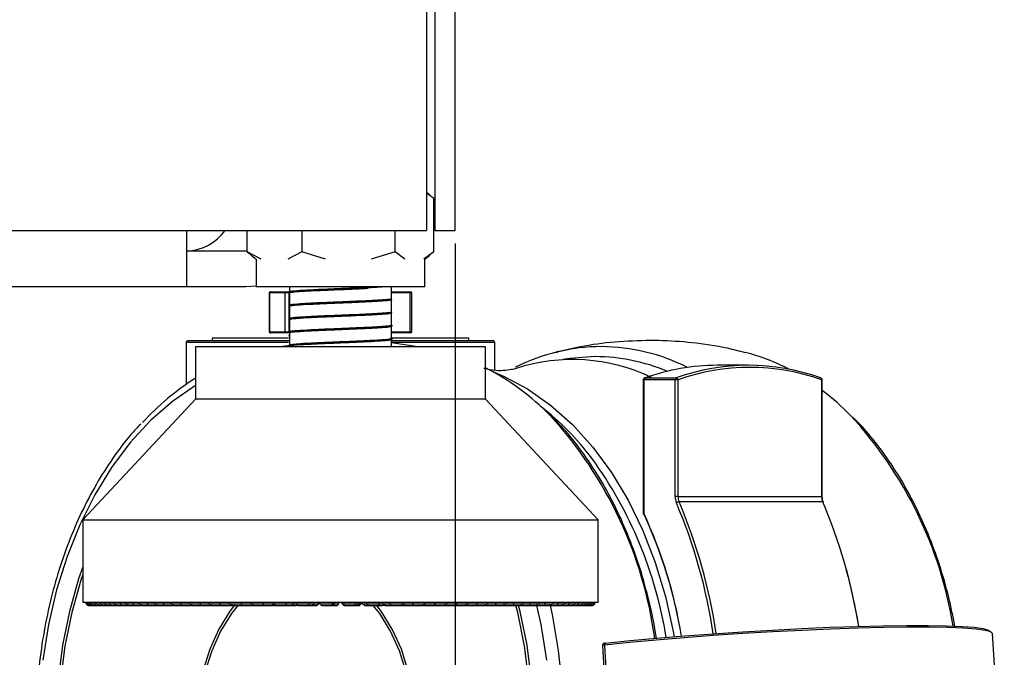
# Model space of a CAD drawing. Header units: millimetres. Extents: x 20 to 26560, y 16 to 18133.
# Tile 93 of 106: x 23382 to 23575, y 1318 to 1443. Entities that reach past the tile are written whole.
import ezdxf

# ---------------------------------------------------------------- set-up
doc = ezdxf.new("R2010")
doc.units = ezdxf.units.MM
doc.header["$LTSCALE"] = 2
doc.layers.add('COMPONENT_GEOMETRY', color=7, linetype='Continuous')
doc.styles.add('SLDTEXTSTYLE0', font='TXT', dxfattribs={"width": 0.75})
doc.dimstyles.new('SLDDIMSTYLE0', dxfattribs={"dimtxt": 150, "dimasz": 6.604, "dimexe": 0, "dimexo": 0.0625, "dimgap": 37.5, "dimtad": 0, "dimtih": 1, "dimtoh": 1, "dimdec": 1, "dimrnd": 1e-09, "dimzin": 12, "dimdsep": 46, "dimtxsty": 'SLDTEXTSTYLE0', "dimsah": 1, "dimcen": 0.09, "dimadec": 0, "dimazin": 3, "dimtfac": 1, "dimtdec": 1, "dimtofl": 0, "dimtmove": 0, "dimatfit": 3, "dimfxl": 1, "dimfrac": 2, "dimtolj": 1, "dimtzin": 12, "dimarcsym": 0})
doc.dimstyles.new('SLDDIMSTYLE2', dxfattribs={"dimtxt": 150, "dimasz": 6.604, "dimexe": 0, "dimexo": 0.0625, "dimgap": 37.5, "dimtad": 0, "dimtih": 1, "dimtoh": 1, "dimdec": 1, "dimrnd": 1e-09, "dimzin": 12, "dimdsep": 46, "dimtxsty": 'SLDTEXTSTYLE0', "dimsah": 1, "dimcen": 0.09, "dimadec": 0, "dimazin": 3, "dimtfac": 1, "dimtdec": 1, "dimtmove": 0, "dimatfit": 0, "dimfxl": 1, "dimfrac": 2, "dimtolj": 1, "dimtzin": 12, "dimarcsym": 0})

# ---------------------------------------------------------------- blocks, each defined once
blk = doc.blocks.new('_D_5')
at = {"layer": 'COMPONENT_GEOMETRY', "color": 7}
for p, q in [((24636.41, 1694.45), (24636.41, 1707.15)), ((22757.04, 1694.45), (24642.76, 1694.45)), ((24361.51, 1678.52), (24315.81, 1678.52)), ((24315.81, 1678.52), (24315.81, 1440.4)), ((24911.3, 1678.52), (24957, 1678.52)), ((24957, 1678.52), (24957, 1440.4)), ((24315.81, 1440.4), (24361.51, 1440.4)), ((24957, 1440.4), (24911.3, 1440.4)), ((23668.01, 1230.51), (24642.76, 1230.51)), ((24636.41, 1230.51), (24636.41, 1217.81))]:
    blk.add_line(p, q, dxfattribs=at)
for points in [[(24636.41, 1694.45), (24637.42, 1701.06), (24635.39, 1701.06)], [(24636.41, 1230.51), (24635.39, 1223.91), (24637.42, 1223.91)]]:
    blk.add_solid(points, dxfattribs=at)
at = {"layer": 'COMPONENT_GEOMETRY', "color": 7, "char_height": 150, "attachment_point": 1, "style": 'SLDTEXTSTYLE0'}
for s, insert in [('9.13in', (24361.51, 1633.76)), ('232mm', (24282.66, 1409.33))]:
    blk.add_mtext(s, dxfattribs=dict(at, insert=insert))
blk = doc.blocks.new('_D_7')
at = {"layer": 'COMPONENT_GEOMETRY', "color": 7}
for p, q in [((21651.5, 1398.91), (21651.5, 892.98)), ((23467.5, 1398.91), (23467.5, 892.98)), ((22203.98, 1115.37), (22158.27, 1115.37)), ((22158.27, 1115.37), (22158.27, 877.25)), ((22915.02, 1115.37), (22960.72, 1115.37)), ((22960.72, 1115.37), (22960.72, 877.25)), ((21651.5, 899.33), (22090.27, 899.33)), ((23467.5, 899.33), (23028.73, 899.33)), ((22158.27, 877.25), (22203.98, 877.25)), ((22960.72, 877.25), (22915.02, 877.25))]:
    blk.add_line(p, q, dxfattribs=at)
for points in [[(21651.5, 899.33), (21658.1, 898.31), (21658.1, 900.34)], [(23467.5, 899.33), (23460.89, 900.34), (23460.89, 898.31)]]:
    blk.add_solid(points, dxfattribs=at)
at = {"layer": 'COMPONENT_GEOMETRY', "color": 7, "char_height": 150, "attachment_point": 1, "style": 'SLDTEXTSTYLE0'}
for s, insert in [('2\'11.75"', (22203.98, 1070.61)), ('908mm', (22205.75, 846.18))]:
    blk.add_mtext(s, dxfattribs=dict(at, insert=insert))

msp = doc.modelspace()

# ---------------------------------------------------------------- linework, layer by layer
at = {"color": 7, "linetype": 'Continuous', "lineweight": 25}
for p, q in [((23461.87, 1631.05), (23461.87, 1401.45)), ((23463.5, 1631.05), (23463.5, 1401.45)), ((23467.5, 1401.45), (23467.5, 1631.05)), ((23462.48, 1408.42), (23461.87, 1408.89)), ((23463.28, 1407.72), (23461.87, 1408.76)), ((23463.28, 1397.31), (23463.28, 1407.72)), ((21657.12, 1401.45), (23461.87, 1401.45)), ((23415, 1390.45), (23415, 1401.45)), ((23426.8, 1397.31), (23426.8, 1401.45)), ((23437.47, 1401.45), (23437.47, 1397.31)), ((23455.71, 1397.31), (23455.71, 1401.45)), ((23463.5, 1401.45), (23467.5, 1401.45)), ((23426.5, 1397.45), (23415, 1397.45)), ((23426.8, 1397.46), (23426.5, 1397.45)), ((23426.8, 1397.31), (23427.61, 1396.71)), ((23429.51, 1395.89), (23426.8, 1397.31)), ((23437.47, 1397.31), (23434.76, 1395.89)), ((23442.13, 1395.89), (23437.47, 1397.31)), ((23455.71, 1397.31), (23451.07, 1395.89)), ((23457.64, 1395.89), (23455.71, 1397.31)), ((23463.28, 1397.31), (23461.36, 1395.89)), ((23427.56, 1396.64), (23428.54, 1395.88)), ((23428.54, 1395.88), (23428.54, 1390.45)), ((23461.54, 1395.88), (23462.52, 1396.64)), ((23461.54, 1390.45), (23461.54, 1395.88)), ((23415, 1390.45), (21704, 1390.45)), ((23426.5, 1390.45), (23415, 1390.45)), ((23428.54, 1390.61), (23426.5, 1390.45)), ((23461.54, 1390.45), (23428.54, 1390.45)), ((23431.1, 1389.25), (23431.1, 1381.65)), ((23434.23, 1389.25), (23431.13, 1389.25)), ((23431.13, 1389.25), (23431.13, 1381.65)), ((23431.3, 1389.45), (23431.32, 1389.45)), ((23431.32, 1389.45), (23434.42, 1389.45)), ((23434.91, 1389.25), (23434.23, 1389.25)), ((23434.23, 1381.65), (23434.23, 1389.25)), ((23434.42, 1389.45), (23434.97, 1389.45)), ((23434.92, 1389.34), (23435.04, 1389.31)), ((23434.97, 1389.45), (23435.04, 1389.45)), ((23435.04, 1390.45), (23435.04, 1389.44)), ((23435.04, 1389.43), (23435.04, 1389.38)), ((23435.04, 1389.38), (23435.04, 1386.84)), ((23455.04, 1388.13), (23455.04, 1390.45)), ((23455.04, 1389.45), (23458.52, 1389.45)), ((23458.52, 1389.45), (23458.78, 1389.45)), ((23458.66, 1381.65), (23458.66, 1389.25)), ((23458.98, 1381.65), (23458.98, 1389.25)), ((23455.02, 1388.11), (23455.11, 1388.1)), ((23455.04, 1385.53), (23455.04, 1387.98)), ((23434.92, 1386.73), (23435.04, 1386.71)), ((23435.04, 1386.72), (23435.04, 1386.68)), ((23435.04, 1386.68), (23435.04, 1384.22)), ((23455.04, 1385.37), (23455.04, 1385.42)), ((23455.04, 1382.92), (23455.04, 1385.37)), ((23455.12, 1385.49), (23455.1, 1385.48)), ((23435.04, 1384.22), (23435.04, 1384.18)), ((23435.04, 1384.07), (23435.04, 1381.63)), ((23431.13, 1381.65), (23434.23, 1381.65)), ((23431.32, 1381.45), (23431.3, 1381.45)), ((23434.42, 1381.45), (23431.32, 1381.45)), ((23434.23, 1381.65), (23434.91, 1381.65)), ((23434.97, 1381.45), (23434.42, 1381.45)), ((23434.91, 1381.52), (23435.04, 1381.5)), ((23435.04, 1381.45), (23434.97, 1381.45)), ((23435.04, 1381.62), (23435.04, 1381.57)), ((23435.04, 1381.52), (23435.04, 1379.03)), ((23455.04, 1382.77), (23455.04, 1382.82)), ((23455.04, 1380.32), (23455.04, 1382.77)), ((23458.52, 1381.45), (23455.04, 1381.45)), ((23458.78, 1381.45), (23458.52, 1381.45)), ((23414.84, 1379.55), (23414.84, 1371.37)), ((23415.24, 1379.95), (23435.04, 1379.95)), ((23419.93, 1380.45), (23419.93, 1379.95)), ((23419.93, 1380.45), (23434.9, 1380.45)), ((23454.85, 1380.45), (23470.15, 1380.45)), ((23454.94, 1379.95), (23474.84, 1379.95)), ((23460.18, 1378.7), (23455.01, 1379.51)), ((23455.04, 1380.17), (23455.04, 1380.22)), ((23455.04, 1378.7), (23455.04, 1380.17)), ((23470.15, 1379.95), (23470.15, 1380.45)), ((23475.24, 1374.14), (23475.24, 1379.55)), ((23416.69, 1378.7), (23416.69, 1368.48)), ((23473.39, 1378.7), (23416.69, 1378.7)), ((23435.24, 1378.98), (23433.2, 1378.7)), ((23435.04, 1378.86), (23435.04, 1378.7)), ((23473.39, 1368.48), (23473.39, 1378.7)), ((23524.86, 1375.1), (23518.73, 1375.1)), ((23504.27, 1372.25), (23504.27, 1346.16)), ((23504.38, 1372.25), (23504.38, 1346.16)), ((23510.52, 1372.25), (23504.38, 1372.25)), ((23504.6, 1372.63), (23510.73, 1372.63)), ((23510.52, 1349.46), (23510.52, 1372.25)), ((23511.08, 1372.25), (23510.52, 1372.25)), ((23511.08, 1372.25), (23511.08, 1349.46)), ((23539.2, 1349.46), (23539.2, 1372.25)), ((23539.32, 1349.46), (23539.32, 1372.25)), ((23416.69, 1368.48), (23394.62, 1344.86)), ((23470.86, 1368.48), (23416.69, 1368.48)), ((23473.39, 1368.48), (23470.86, 1368.48)), ((23495.46, 1344.86), (23473.39, 1368.48)), ((23511.08, 1349.46), (23510.52, 1349.46)), ((23511.08, 1349.46), (23539.2, 1349.46)), ((23539.4, 1348.41), (23511.29, 1348.41)), ((23394.62, 1344.86), (23394.62, 1328.79)), ((23394.62, 1344.86), (23490.96, 1344.86)), ((23490.96, 1344.86), (23495.46, 1344.86)), ((23495.46, 1328.79), (23495.46, 1344.86)), ((23394.62, 1328.79), (23495.46, 1328.79)), ((23395.28, 1328.47), (23395.28, 1328.79)), ((23395.61, 1328.16), (23395.28, 1328.47)), ((23395.28, 1328.47), (23395.38, 1328.47)), ((23395.38, 1328.79), (23395.38, 1328.47)), ((23395.38, 1328.47), (23395.68, 1328.16)), ((23395.55, 1328.47), (23395.55, 1328.79)), ((23395.9, 1328.16), (23395.55, 1328.47)), ((23395.55, 1328.47), (23395.87, 1328.47)), ((23395.61, 1328.16), (23395.68, 1328.16)), ((23395.68, 1328.16), (23395.9, 1328.16)), ((23395.87, 1328.79), (23395.87, 1328.47)), ((23395.87, 1328.47), (23396.15, 1328.16)), ((23395.9, 1328.16), (23396.15, 1328.16)), ((23396.15, 1328.16), (23396.61, 1328.16)), ((23396.23, 1328.47), (23396.23, 1328.79)), ((23396.61, 1328.16), (23396.23, 1328.47)), ((23396.23, 1328.47), (23396.79, 1328.47)), ((23396.61, 1328.16), (23397.03, 1328.16)), ((23396.79, 1328.79), (23396.79, 1328.47)), ((23396.79, 1328.47), (23397.03, 1328.16)), ((23397.03, 1328.16), (23397.73, 1328.16)), ((23397.33, 1328.47), (23397.33, 1328.79)), ((23397.73, 1328.16), (23397.33, 1328.47)), ((23397.33, 1328.47), (23398.12, 1328.47)), ((23397.73, 1328.16), (23398.32, 1328.16)), ((23398.12, 1328.79), (23398.12, 1328.47)), ((23398.12, 1328.47), (23398.32, 1328.16)), ((23398.32, 1328.16), (23399.26, 1328.16)), ((23398.84, 1328.47), (23398.84, 1328.79)), ((23399.26, 1328.16), (23398.84, 1328.47)), ((23398.84, 1328.47), (23399.84, 1328.47)), ((23399.26, 1328.16), (23400.01, 1328.16)), ((23399.84, 1328.79), (23399.84, 1328.47)), ((23399.84, 1328.47), (23400.01, 1328.16)), ((23400.01, 1328.16), (23401.17, 1328.16)), ((23400.74, 1328.47), (23400.74, 1328.79)), ((23401.17, 1328.16), (23400.74, 1328.47)), ((23400.74, 1328.47), (23401.96, 1328.47)), ((23401.17, 1328.16), (23402.09, 1328.16)), ((23401.96, 1328.79), (23401.96, 1328.47)), ((23401.96, 1328.47), (23402.09, 1328.16)), ((23402.09, 1328.16), (23403.46, 1328.16)), ((23403.02, 1328.47), (23403.02, 1328.79)), ((23403.46, 1328.16), (23403.02, 1328.47)), ((23403.02, 1328.47), (23404.44, 1328.47)), ((23403.46, 1328.16), (23404.53, 1328.16)), ((23404.44, 1328.79), (23404.44, 1328.47)), ((23404.44, 1328.47), (23404.53, 1328.16)), ((23404.53, 1328.16), (23406.11, 1328.16)), ((23405.66, 1328.47), (23405.66, 1328.79)), ((23406.11, 1328.16), (23405.66, 1328.47)), ((23405.66, 1328.47), (23407.27, 1328.47)), ((23406.11, 1328.16), (23407.31, 1328.16)), ((23407.27, 1328.79), (23407.27, 1328.47)), ((23407.27, 1328.47), (23407.31, 1328.16)), ((23407.31, 1328.16), (23409.09, 1328.16)), ((23408.64, 1328.47), (23408.64, 1328.79)), ((23409.09, 1328.16), (23408.64, 1328.47)), ((23408.64, 1328.47), (23410.42, 1328.47)), ((23409.09, 1328.16), (23410.42, 1328.16)), ((23410.42, 1328.79), (23410.42, 1328.47)), ((23410.42, 1328.47), (23410.42, 1328.16)), ((23410.42, 1328.16), (23412.37, 1328.16)), ((23411.92, 1328.47), (23411.92, 1328.79)), ((23412.37, 1328.16), (23411.92, 1328.47)), ((23411.92, 1328.47), (23413.86, 1328.47)), ((23412.37, 1328.16), (23413.82, 1328.16)), ((23413.86, 1328.47), (23413.82, 1328.16)), ((23413.82, 1328.16), (23415.93, 1328.16)), ((23413.86, 1328.79), (23413.86, 1328.47)), ((23415.49, 1328.47), (23415.49, 1328.79)), ((23415.93, 1328.16), (23415.49, 1328.47)), ((23415.49, 1328.47), (23417.57, 1328.47)), ((23415.93, 1328.16), (23417.49, 1328.16)), ((23417.57, 1328.47), (23417.49, 1328.16)), ((23417.49, 1328.16), (23419.74, 1328.16)), ((23417.57, 1328.79), (23417.57, 1328.47)), ((23419.31, 1328.47), (23419.31, 1328.79)), ((23419.74, 1328.16), (23419.31, 1328.47)), ((23419.31, 1328.47), (23421.52, 1328.47)), ((23419.74, 1328.16), (23421.4, 1328.16)), ((23421.52, 1328.47), (23421.4, 1328.16)), ((23421.4, 1328.16), (23423.77, 1328.16)), ((23421.52, 1328.79), (23421.52, 1328.47)), ((23423.35, 1328.47), (23423.35, 1328.79)), ((23423.35, 1328.47), (23425.66, 1328.47)), ((23423.77, 1328.16), (23423.35, 1328.47)), ((23423.77, 1328.16), (23425.51, 1328.16)), ((23425.66, 1328.47), (23425.51, 1328.16)), ((23425.51, 1328.16), (23427.86, 1328.16)), ((23425.66, 1328.79), (23425.66, 1328.47)), ((23427.57, 1328.47), (23427.57, 1328.79)), ((23427.98, 1328.16), (23427.57, 1328.47)), ((23427.57, 1328.47), (23429.97, 1328.47)), ((23427.98, 1328.16), (23429.78, 1328.16)), ((23429.97, 1328.47), (23429.78, 1328.16)), ((23429.78, 1328.16), (23431.65, 1328.16)), ((23429.97, 1328.79), (23429.97, 1328.47)), ((23431.65, 1328.16), (23432.05, 1328.47)), ((23431.65, 1328.16), (23432.33, 1328.16)), ((23431.95, 1328.47), (23431.95, 1328.79)), ((23432.33, 1328.16), (23431.95, 1328.47)), ((23431.95, 1328.47), (23434.41, 1328.47)), ((23432.33, 1328.16), (23434.18, 1328.16)), ((23434.41, 1328.47), (23434.18, 1328.16)), ((23434.18, 1328.16), (23435.54, 1328.16)), ((23434.41, 1328.79), (23434.41, 1328.47)), ((23434.41, 1328.47), (23435.93, 1328.47)), ((23435.54, 1328.16), (23435.93, 1328.47)), ((23435.54, 1328.16), (23436.37, 1328.16)), ((23435.93, 1328.47), (23435.93, 1328.79)), ((23436.37, 1328.16), (23436.59, 1328.21)), ((23436.43, 1328.47), (23436.43, 1328.79)), ((23436.79, 1328.16), (23436.43, 1328.47)), ((23436.43, 1328.47), (23438.95, 1328.47)), ((23436.79, 1328.16), (23438.68, 1328.16)), ((23438.95, 1328.47), (23438.68, 1328.16)), ((23438.68, 1328.16), (23439.52, 1328.16)), ((23438.95, 1328.79), (23438.95, 1328.47)), ((23438.95, 1328.47), (23439.88, 1328.47)), ((23439.52, 1328.16), (23439.88, 1328.47)), ((23439.52, 1328.16), (23440.36, 1328.16)), ((23439.88, 1328.47), (23439.88, 1328.79)), ((23440.36, 1328.16), (23440.72, 1328.47)), ((23440.72, 1328.47), (23440.72, 1328.79)), ((23440.99, 1328.47), (23440.99, 1328.79)), ((23441.33, 1328.16), (23440.99, 1328.47)), ((23440.99, 1328.47), (23443.53, 1328.47)), ((23441.33, 1328.16), (23443.23, 1328.16)), ((23443.53, 1328.47), (23443.23, 1328.16)), ((23443.23, 1328.16), (23443.55, 1328.16)), ((23443.53, 1328.79), (23443.53, 1328.47)), ((23443.53, 1328.47), (23443.88, 1328.47)), ((23443.55, 1328.16), (23443.88, 1328.47)), ((23443.55, 1328.16), (23444.39, 1328.16)), ((23443.88, 1328.47), (23443.88, 1328.79)), ((23444.39, 1328.16), (23444.72, 1328.47)), ((23444.72, 1328.47), (23444.72, 1328.79)), ((23445.35, 1328.47), (23445.35, 1328.79)), ((23445.68, 1328.16), (23445.35, 1328.47)), ((23445.35, 1328.47), (23445.58, 1328.47)), ((23445.58, 1328.47), (23445.58, 1328.79)), ((23445.89, 1328.16), (23445.58, 1328.47)), ((23445.58, 1328.47), (23448.12, 1328.47)), ((23445.68, 1328.16), (23445.89, 1328.16)), ((23445.89, 1328.16), (23447.79, 1328.16)), ((23448.12, 1328.47), (23447.79, 1328.16)), ((23447.79, 1328.16), (23448.43, 1328.16)), ((23448.12, 1328.79), (23448.12, 1328.47)), ((23448.43, 1328.16), (23448.73, 1328.47)), ((23448.43, 1328.16), (23448.75, 1328.16)), ((23448.73, 1328.47), (23448.73, 1328.79)), ((23448.73, 1328.47), (23449.08, 1328.47)), ((23448.75, 1328.16), (23449.08, 1328.47)), ((23449.08, 1328.47), (23449.08, 1328.79)), ((23449.36, 1328.47), (23449.36, 1328.79)), ((23449.71, 1328.16), (23449.36, 1328.47)), ((23449.36, 1328.47), (23450.17, 1328.47)), ((23449.71, 1328.16), (23450.45, 1328.16)), ((23450.17, 1328.47), (23450.17, 1328.79)), ((23450.45, 1328.16), (23450.17, 1328.47)), ((23450.17, 1328.47), (23452.69, 1328.47)), ((23450.45, 1328.16), (23452.34, 1328.16)), ((23452.69, 1328.47), (23452.34, 1328.16)), ((23452.34, 1328.16), (23452.44, 1328.16)), ((23452.44, 1328.16), (23452.7, 1328.47)), ((23452.44, 1328.16), (23453.28, 1328.16)), ((23452.69, 1328.79), (23452.69, 1328.47)), ((23452.7, 1328.47), (23452.7, 1328.79)), ((23453.28, 1328.16), (23453.5, 1328.22)), ((23453.32, 1328.47), (23453.32, 1328.79)), ((23453.7, 1328.16), (23453.32, 1328.47)), ((23453.32, 1328.47), (23454.72, 1328.47)), ((23453.7, 1328.16), (23454.96, 1328.16)), ((23454.72, 1328.47), (23454.72, 1328.79)), ((23454.72, 1328.47), (23457.2, 1328.47)), ((23454.96, 1328.16), (23454.72, 1328.47)), ((23454.96, 1328.16), (23456.82, 1328.16)), ((23457.2, 1328.47), (23456.82, 1328.16)), ((23456.82, 1328.16), (23457.62, 1328.16)), ((23457.2, 1328.79), (23457.2, 1328.47)), ((23457.22, 1328.47), (23457.22, 1328.79)), ((23457.62, 1328.16), (23457.22, 1328.47)), ((23457.22, 1328.47), (23459.18, 1328.47)), ((23457.62, 1328.16), (23459.38, 1328.16)), ((23459.18, 1328.47), (23459.18, 1328.79)), ((23459.18, 1328.47), (23461.6, 1328.47)), ((23459.38, 1328.16), (23459.18, 1328.47)), ((23459.38, 1328.16), (23461.2, 1328.16)), ((23461.6, 1328.47), (23461.2, 1328.16)), ((23461.2, 1328.16), (23461.43, 1328.16)), ((23461.43, 1328.16), (23461.3, 1328.17)), ((23461.43, 1328.16), (23463.69, 1328.16)), ((23461.6, 1328.79), (23461.6, 1328.47)), ((23463.52, 1328.47), (23463.52, 1328.79)), ((23463.52, 1328.47), (23465.85, 1328.47)), ((23463.69, 1328.16), (23463.52, 1328.47)), ((23463.69, 1328.16), (23465.44, 1328.16)), ((23465.85, 1328.47), (23465.44, 1328.16)), ((23465.44, 1328.16), (23467.83, 1328.16)), ((23465.85, 1328.79), (23465.85, 1328.47)), ((23467.7, 1328.47), (23467.7, 1328.79)), ((23467.83, 1328.16), (23467.7, 1328.47)), ((23467.7, 1328.47), (23469.94, 1328.47)), ((23467.83, 1328.16), (23469.5, 1328.16)), ((23469.94, 1328.47), (23469.5, 1328.16)), ((23469.5, 1328.16), (23471.78, 1328.16)), ((23469.94, 1328.79), (23469.94, 1328.47)), ((23471.69, 1328.47), (23471.69, 1328.79)), ((23471.78, 1328.16), (23471.69, 1328.47)), ((23471.69, 1328.47), (23473.8, 1328.47)), ((23471.78, 1328.16), (23473.36, 1328.16)), ((23473.8, 1328.47), (23473.36, 1328.16)), ((23473.36, 1328.16), (23475.5, 1328.16)), ((23473.8, 1328.79), (23473.8, 1328.47)), ((23475.46, 1328.47), (23475.46, 1328.79)), ((23475.46, 1328.47), (23477.43, 1328.47)), ((23475.5, 1328.16), (23475.46, 1328.47)), ((23475.5, 1328.16), (23476.98, 1328.16)), ((23477.43, 1328.47), (23476.98, 1328.16)), ((23476.98, 1328.16), (23478.97, 1328.16)), ((23477.43, 1328.79), (23477.43, 1328.47)), ((23478.96, 1328.47), (23478.96, 1328.79)), ((23478.96, 1328.47), (23480.77, 1328.47)), ((23478.97, 1328.16), (23478.96, 1328.47)), ((23478.97, 1328.16), (23480.33, 1328.16)), ((23480.77, 1328.47), (23480.33, 1328.16)), ((23480.33, 1328.16), (23482.14, 1328.16)), ((23480.77, 1328.79), (23480.77, 1328.47)), ((23482.14, 1328.16), (23482.17, 1328.47)), ((23482.14, 1328.16), (23483.37, 1328.16)), ((23482.17, 1328.47), (23482.17, 1328.79)), ((23482.17, 1328.47), (23483.82, 1328.47)), ((23483.82, 1328.47), (23483.37, 1328.16)), ((23483.37, 1328.16), (23484.99, 1328.16)), ((23483.82, 1328.79), (23483.82, 1328.47)), ((23484.99, 1328.16), (23485.07, 1328.47)), ((23484.99, 1328.16), (23486.09, 1328.16)), ((23485.07, 1328.47), (23485.07, 1328.79)), ((23485.07, 1328.47), (23486.53, 1328.47)), ((23486.53, 1328.47), (23486.09, 1328.16)), ((23486.09, 1328.16), (23487.51, 1328.16)), ((23486.53, 1328.79), (23486.53, 1328.47)), ((23487.51, 1328.16), (23487.63, 1328.47)), ((23487.51, 1328.16), (23488.45, 1328.16)), ((23487.63, 1328.47), (23487.63, 1328.79)), ((23487.63, 1328.47), (23488.88, 1328.47)), ((23488.88, 1328.47), (23488.45, 1328.16)), ((23488.45, 1328.16), (23489.66, 1328.16)), ((23488.88, 1328.79), (23488.88, 1328.47)), ((23489.66, 1328.16), (23489.82, 1328.47)), ((23489.66, 1328.16), (23490.45, 1328.16)), ((23489.82, 1328.47), (23489.82, 1328.79)), ((23489.82, 1328.47), (23490.87, 1328.47)), ((23490.87, 1328.47), (23490.45, 1328.16)), ((23490.45, 1328.16), (23491.43, 1328.16)), ((23490.87, 1328.79), (23490.87, 1328.47)), ((23491.43, 1328.16), (23491.63, 1328.47)), ((23491.43, 1328.16), (23492.06, 1328.16)), ((23491.63, 1328.47), (23491.63, 1328.79)), ((23491.63, 1328.47), (23492.46, 1328.47)), ((23492.46, 1328.47), (23492.06, 1328.16)), ((23492.06, 1328.16), (23492.81, 1328.16)), ((23492.46, 1328.79), (23492.46, 1328.47)), ((23492.81, 1328.16), (23493.04, 1328.47)), ((23492.81, 1328.16), (23493.26, 1328.16)), ((23493.04, 1328.47), (23493.04, 1328.79)), ((23493.04, 1328.47), (23493.65, 1328.47)), ((23493.65, 1328.47), (23493.26, 1328.16)), ((23493.26, 1328.16), (23493.78, 1328.16)), ((23493.65, 1328.79), (23493.65, 1328.47)), ((23493.78, 1328.16), (23494.05, 1328.47)), ((23493.78, 1328.16), (23494.06, 1328.16)), ((23494.05, 1328.47), (23494.05, 1328.79)), ((23494.05, 1328.47), (23494.42, 1328.47)), ((23494.42, 1328.47), (23494.06, 1328.16)), ((23494.06, 1328.16), (23494.33, 1328.16)), ((23494.33, 1328.16), (23494.63, 1328.47)), ((23494.33, 1328.16), (23494.44, 1328.16)), ((23494.42, 1328.79), (23494.42, 1328.47)), ((23494.77, 1328.47), (23494.44, 1328.16)), ((23494.46, 1328.16), (23494.79, 1328.47)), ((23494.63, 1328.47), (23494.63, 1328.79)), ((23494.63, 1328.47), (23494.77, 1328.47)), ((23494.77, 1328.79), (23494.77, 1328.47)), ((23494.79, 1328.47), (23494.79, 1328.79)), ((23573.13, 1314.45), (23572.63, 1322.62)), ((23496.31, 1320.3), (23496.81, 1312.13)), ((23496.71, 1320.38), (23497.21, 1312.21))]:
    msp.add_line(p, q, dxfattribs=at)
at = {"color": 8, "linetype": 'Continuous', "lineweight": 25}
for p, q in [((23431.13, 1389.25), (23431.1, 1389.25)), ((23435.04, 1389.25), (23434.91, 1389.25)), ((23434.91, 1389.25), (23434.91, 1386.8)), ((23458.66, 1389.25), (23455.04, 1389.25)), ((23458.98, 1389.25), (23458.66, 1389.25)), ((23434.91, 1386.71), (23434.91, 1384.2)), ((23434.91, 1384.13), (23434.91, 1381.65)), ((23431.1, 1381.65), (23431.13, 1381.65)), ((23434.91, 1381.65), (23435.04, 1381.65)), ((23455.04, 1381.65), (23458.66, 1381.65)), ((23458.66, 1381.65), (23458.98, 1381.65)), ((23434.85, 1379.55), (23414.84, 1379.55)), ((23475.24, 1379.55), (23454.88, 1379.55)), ((23504.27, 1372.25), (23504.38, 1372.25)), ((23539.32, 1372.25), (23539.2, 1372.25)), ((23539.32, 1349.46), (23539.2, 1349.46)), ((23504.27, 1346.16), (23504.38, 1346.16)), ((23395.38, 1328.47), (23395.55, 1328.47)), ((23395.87, 1328.47), (23396.23, 1328.47)), ((23396.79, 1328.47), (23397.33, 1328.47)), ((23398.12, 1328.47), (23398.84, 1328.47)), ((23399.84, 1328.47), (23400.74, 1328.47)), ((23401.96, 1328.47), (23403.02, 1328.47)), ((23404.44, 1328.47), (23405.66, 1328.47)), ((23407.27, 1328.47), (23408.64, 1328.47)), ((23410.42, 1328.47), (23411.92, 1328.47)), ((23413.86, 1328.47), (23415.49, 1328.47)), ((23417.57, 1328.47), (23419.31, 1328.47)), ((23421.52, 1328.47), (23423.35, 1328.47)), ((23425.66, 1328.47), (23427.57, 1328.47)), ((23429.97, 1328.47), (23431.95, 1328.47)), ((23435.93, 1328.47), (23436.43, 1328.47)), ((23439.88, 1328.47), (23440.72, 1328.47)), ((23443.88, 1328.47), (23444.72, 1328.47)), ((23448.12, 1328.47), (23448.73, 1328.47)), ((23452.69, 1328.47), (23452.7, 1328.47)), ((23452.7, 1328.47), (23453.32, 1328.47)), ((23457.2, 1328.47), (23457.22, 1328.47)), ((23461.6, 1328.47), (23463.52, 1328.47)), ((23465.85, 1328.47), (23467.7, 1328.47)), ((23469.94, 1328.47), (23471.69, 1328.47)), ((23473.8, 1328.47), (23475.46, 1328.47)), ((23477.43, 1328.47), (23478.96, 1328.47)), ((23480.77, 1328.47), (23482.17, 1328.47)), ((23483.82, 1328.47), (23485.07, 1328.47)), ((23486.53, 1328.47), (23487.63, 1328.47)), ((23488.88, 1328.47), (23489.82, 1328.47)), ((23490.87, 1328.47), (23491.63, 1328.47)), ((23492.46, 1328.47), (23493.04, 1328.47)), ((23493.65, 1328.47), (23494.05, 1328.47)), ((23494.42, 1328.47), (23494.63, 1328.47)), ((23494.77, 1328.47), (23494.79, 1328.47))]:
    msp.add_line(p, q, dxfattribs=at)
at = {"color": 7, "linetype": 'Continuous', "lineweight": 25, "flags": 128}
for points in [[(23434.97, 1389.45), (23434.96, 1389.45), (23434.95, 1389.44), (23434.94, 1389.42), (23434.93, 1389.39), (23434.92, 1389.36), (23434.92, 1389.33), (23434.91, 1389.29), (23434.91, 1389.25)], [(23474.86, 1373.87), (23476.94, 1373), (23481.65, 1370.5), (23486.16, 1367.33), (23490.42, 1363.53), (23494.4, 1359.12), (23498.04, 1354.17), (23501.32, 1348.71), (23504.2, 1342.8), (23506.64, 1336.51), (23508.64, 1329.89), (23510.15, 1323.02), (23510.33, 1322.03)], [(23538.99, 1372.63), (23539.04, 1372.63), (23539.05, 1372.62)], [(23394.62, 1335.72), (23393.81, 1333.35), (23392, 1326.96), (23390.65, 1320.34), (23389.79, 1313.55)], [(23394.62, 1334.16), (23394.25, 1333.06), (23392.46, 1326.73), (23391.13, 1320.18), (23390.28, 1313.46)], [(23424.36, 1328.24), (23423.42, 1327.01), (23421.24, 1323.51), (23419.47, 1319.58), (23418.13, 1315.3)], [(23424.96, 1328.16), (23423.71, 1326.57), (23421.58, 1323.14), (23419.84, 1319.28), (23418.53, 1315.09)], [(23457.89, 1315.09), (23456.58, 1319.28), (23454.84, 1323.14), (23452.71, 1326.57), (23451.46, 1328.16)], [(23458.29, 1315.3), (23456.95, 1319.58), (23455.18, 1323.51), (23453, 1327.01), (23452.13, 1328.16)], [(23481.92, 1313.46), (23481.07, 1320.18), (23479.74, 1326.73), (23479.38, 1328.16)], [(23482.4, 1313.55), (23481.54, 1320.34), (23480.2, 1326.96), (23479.9, 1328.16)], [(23572.63, 1322.62), (23572.26, 1322.96), (23571.17, 1323.25), (23569.4, 1323.49), (23566.95, 1323.68), (23563.88, 1323.8), (23560.22, 1323.86), (23556.03, 1323.86), (23551.38, 1323.8), (23546.34, 1323.68), (23540.97, 1323.49), (23535.37, 1323.25), (23529.61, 1322.96), (23523.79, 1322.62), (23517.99, 1322.23), (23512.29, 1321.81), (23506.79, 1321.35), (23501.57, 1320.87), (23496.71, 1320.38)], [(23496.92, 1320.77), (23501.75, 1321.26), (23506.92, 1321.74), (23512.38, 1322.19), (23518.02, 1322.61), (23523.78, 1322.99), (23529.55, 1323.33), (23535.26, 1323.62), (23540.81, 1323.86), (23546.13, 1324.04), (23551.14, 1324.16), (23555.75, 1324.23), (23559.9, 1324.23), (23563.53, 1324.16), (23566.58, 1324.04), (23569, 1323.86), (23570.76, 1323.62), (23571.84, 1323.33), (23572.21, 1322.99), (23572.21, 1322.97)], [(23496.71, 1320.38), (23496.71, 1320.46), (23496.72, 1320.53), (23496.74, 1320.6), (23496.76, 1320.66), (23496.79, 1320.71), (23496.83, 1320.74), (23496.88, 1320.76), (23496.92, 1320.77)]]:
    msp.add_lwpolyline(points, dxfattribs=at)
at = {"color": 8, "linetype": 'Continuous', "lineweight": 25, "flags": 128}
for points in [[(23494.91, 1376.8), (23489.92, 1376.44), (23488.54, 1376.21)], [(23504.6, 1372.63), (23504.55, 1372.63), (23504.54, 1372.62)], [(23416.69, 1371.18), (23416.65, 1371.16), (23412.15, 1368.05), (23407.89, 1364.31), (23403.91, 1359.99), (23400.25, 1355.12), (23396.95, 1349.75), (23394.04, 1343.93), (23391.54, 1337.73), (23389.49, 1331.2), (23387.9, 1324.41), (23386.79, 1317.43)], [(23446.09, 1232.23), (23447.31, 1232.56), (23452.21, 1234.32), (23456.96, 1236.76), (23461.53, 1239.85), (23465.86, 1243.58), (23469.91, 1247.89), (23473.65, 1252.76), (23477.04, 1258.12), (23480.05, 1263.94), (23482.65, 1270.16), (23484.8, 1276.7), (23486.51, 1283.52), (23487.73, 1290.55), (23488.47, 1297.72), (23488.72, 1304.95), (23488.47, 1312.19), (23487.73, 1319.35), (23486.51, 1326.38), (23486.11, 1328.16)], [(23485.41, 1317.43), (23484.3, 1324.41), (23483.48, 1328.16)]]:
    msp.add_lwpolyline(points, dxfattribs=at)
at = {"color": 7, "linetype": 'Continuous', "lineweight": 25}
for centre, radius, start, end in [((23414.5, 1407.45), 10, 272.866, 323.1301), ((23431.3, 1389.25), 0.2, 90, 180), ((23431.32, 1389.25), 0.197, 90.7859, 180.7649), ((23434.43, 1389.25), 0.197, 90.7859, 180.7649), ((23458.49, 1389.28), 0.178, 351.4236, 77.4343), ((23458.78, 1389.25), 0.2, 0, 90), ((23431.3, 1381.65), 0.2, 180, 270), ((23431.32, 1381.65), 0.197, 179.2351, 269.2141), ((23434.43, 1381.65), 0.197, 179.2351, 269.2141), ((23458.49, 1381.62), 0.178, 282.5657, 8.5764), ((23458.78, 1381.65), 0.2, 270, 0), ((23415.24, 1379.55), 0.4, 90, 180), ((23474.84, 1379.55), 0.4, 0, 90), ((23496.33, 1340.86), 37.91, 90.3708, 116.7663), ((23514.37, 1339.22), 39.65, 62.3016, 75.5948), ((23490.46, 1340.48), 35.75, 64.4589, 107.9587), ((23451.15, 1331.22), 48.78, 44.2094, 62.8709), ((23518.81, 1332.96), 42.14, 90.1115, 109.7039), ((23524.86, 1333.33), 41.77, 70.2312, 109.7688), ((23525.14, 1333.14), 41.56, 70.2312, 109.7688), ((23444.33, 1329.1), 51.53, 122.4384, 137.5339), ((23504.67, 1372.25), 0.4, 109.5399, 180), ((23504.78, 1372.28), 0.398, 116.9814, 184.7396), ((23510.91, 1372.28), 0.398, 116.9814, 184.7396), ((23510.65, 1372.21), 0.433, 4.9569, 79.1223), ((23538.92, 1372.25), 0.4, 0, 70.4601), ((23507.58, 1328.55), 52.35, 44.4988, 52.6837), ((23428.02, 1308.9), 81.79, 9.1433, 35.9481), ((23513.73, 1349.44), 3.21, 179.6503, 202.7153), ((23513.76, 1349.44), 2.68, 179.6503, 202.7153), ((23541.87, 1349.44), 2.68, 179.6503, 202.7153), ((23511.35, 1347.51), 0.901, 93.5872, 130.0904), ((23413.8, 1307.05), 105.34, 8.4932, 22.9966), ((23413.83, 1307.05), 105.87, 8.4697, 22.9955), ((23442.25, 1307.16), 105.55, 9.2089, 23.0066), ((23539.43, 1348.28), 0.13, 35.8954, 100.8273), ((23504.67, 1346.16), 0.4, 180, 205.2338), ((23504.42, 1346.07), 0.132, 215.4295, 280.0768), ((23420.53, 1307.26), 92.44, 9.2666, 24.8911), ((23421.07, 1307.25), 91.91, 9.3228, 24.892), ((23437.69, 1306.03), 110.24, 9.4079, 15.3494)]:
    msp.add_arc(centre, radius, start, end, dxfattribs=at)
at = {"color": 8, "linetype": 'Continuous', "lineweight": 25}
for centre, radius, start, end in [((23495.84, 1340.85), 37.91, 63.1978, 89.6284), ((23494.78, 1340.56), 36.24, 67.0305, 89.8025), ((23538.88, 1372.34), 0.327, 342.835, 59.2372), ((23450.92, 1324.13), 54.32, 37.1184, 52.0564), ((23426.84, 1310.89), 80.42, 7.7308, 42.5205), ((23486.2, 1311.26), 79.76, 9.2743, 42.5888), ((23504.48, 1346.02), 0.169, 122.9111, 189.6281), ((23496.67, 1319.48), 0.895, 87.4826, 113.6907)]:
    msp.add_arc(centre, radius, start, end, dxfattribs=at)
at = {"color": 7, "linetype": 'Continuous', "lineweight": 25}
for points, knots in [([(23453.94, 1390.45), (23453.4, 1390.41), (23452.3, 1390.33), (23449.79, 1390.21), (23446.91, 1390.08), (23443.84, 1389.96), (23440.89, 1389.83), (23438.28, 1389.71), (23436.34, 1389.59), (23435.17, 1389.48), (23435.08, 1389.41), (23435.04, 1389.39)], [0, 0, 0, 0, 0.1142877, 0.2307519, 0.3473674, 0.4638073, 0.5804196, 0.6968912, 0.8134581, 0.9299967, 1, 1, 1, 1]), ([(23435.09, 1389.28), (23435.1, 1389.3), (23435.15, 1389.38), (23436.02, 1389.47), (23437.45, 1389.58), (23439.07, 1389.67), (23441.11, 1389.76), (23442.31, 1389.82), (23442.69, 1389.83), (23444.09, 1389.89), (23446.86, 1390), (23449.22, 1390.11), (23450.41, 1390.16)], [0, 0, 0, 0, 0.089029, 0.264968, 0.29621, 0.448805, 0.578139, 0.614943, 0.626335, 0.63305, 0.816608, 1, 1, 1, 1]), ([(23450.41, 1390.32), (23449.26, 1390.26), (23447.48, 1390.18), (23444.85, 1390.08), (23442.96, 1390), (23441.04, 1389.91), (23438.73, 1389.81), (23437.22, 1389.71), (23435.88, 1389.61), (23435.18, 1389.54), (23435.15, 1389.48), (23435.14, 1389.46)], [0, 0, 0, 0, 0.184422, 0.285872, 0.381321, 0.461509, 0.57844, 0.762411, 0.773784, 0.95257, 1, 1, 1, 1]), ([(23455.04, 1388.03), (23455.04, 1388.01), (23455.03, 1387.95), (23454.06, 1387.85), (23452.28, 1387.73), (23449.78, 1387.6), (23446.88, 1387.48), (23443.82, 1387.35), (23440.86, 1387.23), (23438.27, 1387.11), (23436.32, 1386.98), (23435.16, 1386.87), (23435.07, 1386.81), (23435.04, 1386.78)], [0, 0, 0, 0, 0.0424618, 0.1420769, 0.2415626, 0.3411435, 0.4406843, 0.5402079, 0.6398017, 0.7392769, 0.8388952, 0.9383633, 1, 1, 1, 1]), ([(23435.21, 1386.68), (23435.17, 1386.7), (23435.05, 1386.78), (23436.42, 1386.91), (23439.13, 1387.07), (23441.82, 1387.19), (23444.38, 1387.3), (23447.06, 1387.4), (23449.22, 1387.51), (23450.41, 1387.56)], [0, 0, 0, 0, 0.078521, 0.264993, 0.448756, 0.632374, 0.665013, 0.81644, 1, 1, 1, 1]), ([(23450.41, 1387.71), (23449.23, 1387.66), (23448.03, 1387.61), (23446.56, 1387.54), (23445.27, 1387.49), (23442.64, 1387.38), (23439.76, 1387.26), (23437.76, 1387.14), (23436.18, 1387.04), (23435.09, 1386.94), (23435.19, 1386.87), (23435.21, 1386.86)], [0, 0, 0, 0, 0.1895004, 0.1925515, 0.216966, 0.3794987, 0.5691701, 0.6645417, 0.7599042, 0.9495721, 1, 1, 1, 1]), ([(23454.85, 1388.13), (23454.87, 1388.1), (23454.95, 1388.01), (23453.44, 1387.88), (23451.42, 1387.77), (23450.41, 1387.71)], [0, 0, 0, 0, 0.218079, 0.608697, 1, 1, 1, 1]), ([(23450.41, 1387.56), (23451.44, 1387.61), (23452.73, 1387.68), (23453.68, 1387.76), (23453.95, 1387.78), (23454.07, 1387.79), (23454.12, 1387.8), (23454.14, 1387.8), (23454.15, 1387.8), (23454.16, 1387.8), (23454.21, 1387.81), (23454.39, 1387.83), (23454.71, 1387.87), (23454.9, 1387.9), (23454.97, 1387.93), (23454.98, 1387.93), (23454.98, 1387.93), (23454.98, 1387.93), (23454.98, 1387.93), (23454.98, 1387.93), (23454.98, 1387.93), (23454.99, 1387.93), (23454.99, 1387.94), (23455.03, 1387.95), (23455, 1387.97), (23454.98, 1387.98)], [0, 0, 0, 0, 0.389934, 0.488012, 0.537069, 0.5616, 0.573866, 0.575399, 0.575447, 0.576527, 0.581512, 0.617426, 0.714181, 0.866719, 0.889735, 0.892673, 0.894147, 0.894886, 0.895255, 0.895301, 0.895325, 0.895336, 0.901949, 0.922953, 1, 1, 1, 1]), ([(23455.04, 1385.42), (23455.03, 1385.4), (23455.02, 1385.35), (23454.06, 1385.25), (23452.25, 1385.12), (23449.76, 1385), (23446.86, 1384.87), (23443.79, 1384.75), (23440.83, 1384.62), (23438.26, 1384.5), (23436.26, 1384.38), (23435.13, 1384.25), (23434.73, 1384.16), (23435.01, 1384.11), (23435.06, 1384.1)], [0, 0, 0, 0, 0.040021, 0.133721, 0.227319, 0.321046, 0.414631, 0.50835, 0.601967, 0.695646, 0.789317, 0.882941, 0.976656, 1, 1, 1, 1]), ([(23454.85, 1385.53), (23454.9, 1385.5), (23454.95, 1385.46), (23454.48, 1385.37), (23453.42, 1385.27), (23451.42, 1385.16), (23450.41, 1385.11)], [0, 0, 0, 0, 0.2176049, 0.2411632, 0.612412, 1, 1, 1, 1]), ([(23450.41, 1384.96), (23451.42, 1385.01), (23452.96, 1385.09), (23454.26, 1385.2), (23454.63, 1385.26), (23454.81, 1385.29)], [0, 0, 0, 0, 0.488356, 0.744727, 1, 1, 1, 1]), ([(23435.05, 1384.07), (23435.05, 1384.08), (23435.05, 1384.11), (23435.14, 1384.14), (23435.29, 1384.17), (23435.54, 1384.21), (23436.01, 1384.26), (23437.06, 1384.34), (23439.15, 1384.47), (23442.81, 1384.63), (23445.72, 1384.76), (23447.45, 1384.82), (23448.71, 1384.88), (23449.67, 1384.92), (23450.41, 1384.96)], [0, 0, 0, 0, 0.035762, 0.081863, 0.092223, 0.149093, 0.218002, 0.266098, 0.449258, 0.632412, 0.815829, 0.847602, 0.882207, 1, 1, 1, 1]), ([(23450.41, 1385.11), (23449.67, 1385.08), (23448.52, 1385.02), (23445.97, 1384.91), (23442.81, 1384.79), (23440.23, 1384.67), (23438.14, 1384.56), (23436.32, 1384.46), (23435.41, 1384.35), (23435.12, 1384.28), (23435.15, 1384.27), (23435.18, 1384.26)], [0, 0, 0, 0, 0.121408, 0.191246, 0.381493, 0.571676, 0.591665, 0.762216, 0.952506, 0.963291, 1, 1, 1, 1]), ([(23455.02, 1382.9), (23455.06, 1382.9), (23455.36, 1382.85), (23455.06, 1382.76), (23454.1, 1382.64), (23452.22, 1382.52), (23449.74, 1382.39), (23446.83, 1382.27), (23443.77, 1382.14), (23440.82, 1382.02), (23438.23, 1381.9), (23436.29, 1381.77), (23435.16, 1381.67), (23435.08, 1381.6), (23435.04, 1381.58)], [0, 0, 0, 0, 0.01193, 0.105339, 0.198636, 0.292009, 0.385359, 0.478677, 0.572074, 0.665351, 0.758766, 0.852043, 0.94544, 1, 1, 1, 1]), ([(23435.23, 1381.47), (23435.18, 1381.49), (23435.04, 1381.57), (23436.43, 1381.7), (23438.39, 1381.82), (23440.58, 1381.93), (23443.04, 1382.03), (23446.16, 1382.17), (23448.27, 1382.25), (23449.48, 1382.31), (23450.04, 1382.34), (23450.41, 1382.35)], [0, 0, 0, 0, 0.080984, 0.264422, 0.448008, 0.480161, 0.632159, 0.815632, 0.90757, 0.941069, 1, 1, 1, 1]), ([(23450.41, 1382.51), (23450.37, 1382.51), (23450.06, 1382.49), (23448.91, 1382.44), (23446.44, 1382.33), (23444.11, 1382.23), (23442.65, 1382.17), (23441.39, 1382.12), (23439.01, 1382.01), (23436.84, 1381.89), (23435.84, 1381.79), (23435.43, 1381.74), (23435.13, 1381.7), (23435.18, 1381.67), (23435.21, 1381.65)], [0, 0, 0, 0, 0.005838, 0.054279, 0.190649, 0.380697, 0.384218, 0.409223, 0.571271, 0.761204, 0.856378, 0.889347, 0.952061, 1, 1, 1, 1]), ([(23455.02, 1382.92), (23455.03, 1382.92), (23455.05, 1382.91), (23454.98, 1382.87), (23454.82, 1382.83), (23454.52, 1382.79), (23454.27, 1382.76), (23453.94, 1382.73), (23452.98, 1382.64), (23451.43, 1382.56), (23450.41, 1382.51)], [0, 0, 0, 0, 0.0221094, 0.0900767, 0.2187239, 0.3616898, 0.4025689, 0.4153442, 0.6102172, 1, 1, 1, 1]), ([(23450.41, 1382.35), (23451.44, 1382.41), (23452.73, 1382.48), (23453.68, 1382.55), (23453.95, 1382.57), (23454.07, 1382.58), (23454.12, 1382.59), (23454.14, 1382.59), (23454.15, 1382.59), (23454.19, 1382.6), (23454.47, 1382.63), (23454.9, 1382.68), (23454.85, 1382.72), (23454.84, 1382.74)], [0, 0, 0, 0, 0.421896, 0.528001, 0.581068, 0.607604, 0.620872, 0.62253, 0.622634, 0.625424, 0.654275, 0.8497, 1, 1, 1, 1]), ([(23434.99, 1380.92), (23434.95, 1380.92), (23434.85, 1380.9), (23434.96, 1380.88), (23435.03, 1380.87)], [0, 0, 0, 0, 0.324153, 1, 1, 1, 1]), ([(23454.99, 1380.31), (23455.04, 1380.3), (23455.35, 1380.25), (23455.07, 1380.16), (23454.08, 1380.04), (23452.21, 1379.91), (23449.72, 1379.79), (23446.81, 1379.66), (23443.74, 1379.54), (23440.83, 1379.42), (23438.34, 1379.3), (23436.46, 1379.18), (23435.31, 1379.07), (23434.82, 1378.98), (23434.96, 1378.93), (23435.01, 1378.91)], [0, 0, 0, 0, 0.015559, 0.104725, 0.193785, 0.282973, 0.372027, 0.461203, 0.550291, 0.639425, 0.725116, 0.808102, 0.888563, 0.966272, 1, 1, 1, 1]), ([(23435.21, 1378.87), (23435.17, 1378.89), (23435.07, 1378.95), (23435.74, 1379.03), (23436.97, 1379.14), (23439.15, 1379.26), (23441.75, 1379.38), (23444.3, 1379.48), (23447, 1379.6), (23449.22, 1379.7), (23450.41, 1379.75)], [0, 0, 0, 0, 0.081415, 0.200565, 0.265831, 0.449296, 0.6327, 0.654716, 0.81649, 1, 1, 1, 1]), ([(23450.41, 1379.91), (23449.22, 1379.85), (23447.45, 1379.76), (23445.24, 1379.68), (23443.93, 1379.63), (23442, 1379.54), (23439.15, 1379.42), (23437.19, 1379.3), (23435.84, 1379.19), (23435.49, 1379.14), (23435.19, 1379.09)], [0, 0, 0, 0, 0.199628, 0.299903, 0.335462, 0.400287, 0.599914, 0.799667, 0.824548, 1, 1, 1, 1]), ([(23454.85, 1380.32), (23454.88, 1380.29), (23454.95, 1380.21), (23453.44, 1380.06), (23451.42, 1379.96), (23450.41, 1379.91)], [0, 0, 0, 0, 0.217665, 0.608823, 1, 1, 1, 1]), ([(23450.41, 1379.75), (23451.34, 1379.8), (23452.88, 1379.88), (23454.18, 1379.99), (23454.82, 1380.07), (23455.09, 1380.13), (23455.02, 1380.16), (23455.02, 1380.17)], [0, 0, 0, 0, 0.352076, 0.583714, 0.76472, 0.975067, 1, 1, 1, 1]), ([(23505.66, 1379.95), (23503.35, 1379.89), (23498.76, 1379.76), (23492.55, 1378.92), (23488.72, 1377.97), (23487.12, 1377.57)], [0, 0, 0, 0, 0.36988, 0.734808, 1, 1, 1, 1]), ([(23524.26, 1377.54), (23523.1, 1377.85), (23519.68, 1378.77), (23513.99, 1379.57), (23508.93, 1379.93), (23506.21, 1379.95), (23505.66, 1379.95)], [0, 0, 0, 0, 0.191021, 0.565262, 0.912884, 1, 1, 1, 1]), ([(23479.39, 1374.49), (23479.34, 1374.47), (23479.11, 1374.39), (23478.09, 1374.15), (23476.3, 1373.99), (23474.45, 1374.13), (23473.34, 1374.41), (23473.14, 1374.48), (23473.12, 1374.49)], [0, 0, 0, 0, 0.0518876, 0.2450421, 0.4737768, 0.7711196, 0.9682367, 1, 1, 1, 1]), ([(23506.85, 1321.73), (23506.78, 1322.22), (23506.4, 1324.93), (23505.29, 1329.75), (23503.49, 1336.1), (23501.25, 1342.18), (23498.64, 1347.94), (23495.65, 1353.34), (23492.31, 1358.3), (23489.25, 1362.2), (23487.2, 1364.24), (23486.47, 1364.96)], [0, 0, 0, 0, 0.027826, 0.156547, 0.285298, 0.414086, 0.542909, 0.671763, 0.800627, 0.929466, 1, 1, 1, 1]), ([(23565.26, 1324.08), (23564.88, 1325.97), (23564.06, 1330.06), (23562.29, 1336.1), (23560.07, 1342.18), (23557.44, 1347.94), (23554.46, 1353.34), (23551.12, 1358.3), (23548.05, 1362.2), (23546.01, 1364.24), (23545.28, 1364.96)], [0, 0, 0, 0, 0.116243, 0.251147, 0.386088, 0.521068, 0.656078, 0.7911, 0.926096, 1, 1, 1, 1]), ([(23405.96, 1363.62), (23405.32, 1362.94), (23403.38, 1360.9), (23400.45, 1356.97), (23397.21, 1351.9), (23394.33, 1346.41), (23391.81, 1340.56), (23389.69, 1334.41), (23387.98, 1328.01), (23386.69, 1321.41), (23385.84, 1314.68), (23385.43, 1307.86), (23385.46, 1301.01), (23385.94, 1294.2), (23386.86, 1287.48), (23388.21, 1280.91), (23389.99, 1274.54), (23392.17, 1268.43), (23394.75, 1262.63), (23397.69, 1257.18), (23400.99, 1252.16), (23404.34, 1247.84), (23406.71, 1245.45), (23407.76, 1244.39)], [0, 0, 0, 0, 0.02453, 0.073697, 0.122915, 0.172162, 0.221423, 0.270686, 0.319945, 0.369199, 0.418448, 0.467695, 0.516942, 0.566193, 0.615449, 0.664714, 0.71399, 0.763281, 0.812585, 0.861901, 0.911222, 0.960536, 1, 1, 1, 1]), ([(23539.53, 1348.36), (23539.47, 1348.52), (23539.35, 1348.86), (23539.33, 1349.25), (23539.32, 1349.46)], [0, 0, 0, 0, 0.469394, 1, 1, 1, 1]), ([(23496.91, 1320.77), (23496.84, 1320.76), (23496.74, 1320.75), (23496.65, 1320.73), (23496.56, 1320.7), (23496.46, 1320.65), (23496.38, 1320.56), (23496.32, 1320.44), (23496.31, 1320.35), (23496.31, 1320.31)], [0, 0, 0, 0, 0.240963, 0.399395, 0.512614, 0.621368, 0.734142, 0.866544, 1, 1, 1, 1])]:
    msp.add_open_spline(points, degree=3, knots=knots, dxfattribs=at)

# ---------------------------------------------------------------- dimensions: what is measured, and where the dimension line sits
at = {"layer": 'COMPONENT_GEOMETRY', "color": 7}
dim = msp.add_linear_dim(base=(24636.41, 1694.45), p1=(23665.47, 1230.51), p2=(22754.5, 1694.45), angle=90, dimstyle='SLDDIMSTYLE2', dxfattribs=at)
dim.commit()
dim.dimension.update_dxf_attribs({"geometry": '_D_5', "text_midpoint": (24636.41, 1462.48), "dimtype": 160})
dim = msp.add_linear_dim(base=(23467.5, 899.33), p1=(21651.5, 1401.45), p2=(23467.5, 1401.45), dimstyle='SLDDIMSTYLE0', dxfattribs=at)
dim.commit()
dim.dimension.update_dxf_attribs({"geometry": '_D_7', "text_midpoint": (22559.5, 899.33), "dimtype": 160})

doc.saveas('drawing.dxf')
